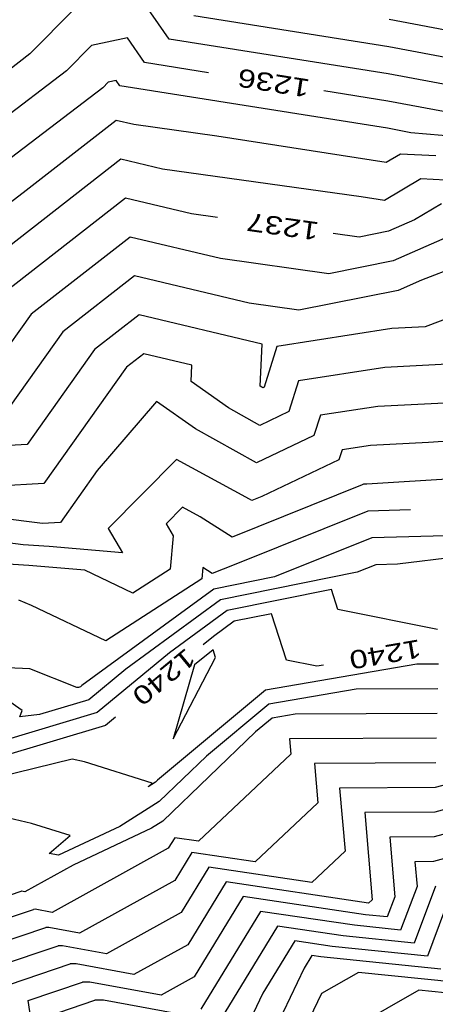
# Model space of a CAD drawing. Header units: feet. Extents: x -19835 to -19507, y 220308 to 220783.
# Tile 34 of 49: x -19726 to -19703, y 220570 to 220624. Entities that reach past the tile are written whole.
import ezdxf

# ---------------------------------------------------------------- set-up
doc = ezdxf.new("R2010")
doc.units = ezdxf.units.FT
doc.header["$LTSCALE"] = 25
doc.header["$MEASUREMENT"] = 0
for name, color, linetype in [('H1_HOEHENLINIEN', 86, 'CONTINUOUS'), ('H1_ZAEHLLIN_TXT', 3, 'CONTINUOUS'), ('H1_ZAEHLLINIEN', 11, 'CONTINUOUS')]:
    doc.layers.add(name, color=color, linetype=linetype)

msp = doc.modelspace()

# ---------------------------------------------------------------- linework, layer by layer
at = {"layer": 'H1_HOEHENLINIEN'}
for p, q in [((-19717.887, 220622.643), (-19719.555, 220625.047)), ((-19723.089, 220624.31), (-19725.533, 220621.835)), ((-19705.838, 220622.227), (-19716.532, 220623.922)), ((-19694.149, 220621.545), (-19705.814, 220623.717)), ((-19705.861, 220620.738), (-19717.887, 220622.643)), ((-19693.775, 220619.981), (-19705.838, 220622.227)), ((-19725.533, 220621.835), (-19732.209, 220616.753)), ((-19720.8, 220620.38), (-19721.234, 220620.29)), ((-19720.595, 220620.085), (-19720.8, 220620.38)), ((-19697.389, 220619.16), (-19705.861, 220620.738)), ((-19721.534, 220619.986), (-19730.817, 220612.918)), ((-19721.234, 220620.29), (-19721.534, 220619.986)), ((-19705.909, 220617.758), (-19720.595, 220620.085)), ((-19720.793, 220618.192), (-19725.9, 220614.215)), ((-19719.833, 220617.962), (-19720.793, 220618.192)), ((-19715.268, 220617.331), (-19719.833, 220617.962)), ((-19704.617, 220617.518), (-19705.909, 220617.758)), ((-19705.973, 220615.888), (-19715.268, 220617.331)), ((-19694.241, 220616.593), (-19704.617, 220617.518)), ((-19720.541, 220616.059), (-19728.963, 220609.5)), ((-19718.249, 220615.512), (-19720.541, 220616.059)), ((-19705.195, 220616.348), (-19705.973, 220615.888)), ((-19703.253, 220616.253), (-19705.195, 220616.348)), ((-19707.342, 220614.003), (-19718.249, 220615.512)), ((-19704.065, 220614.983), (-19706.06, 220613.804)), ((-19699.089, 220614.739), (-19704.065, 220614.983)), ((-19725.9, 220614.215), (-19730.121, 220611.001)), ((-19706.06, 220613.804), (-19707.342, 220614.003)), ((-19720.037, 220611.794), (-19725.473, 220607.561)), ((-19715.08, 220610.61), (-19720.037, 220611.794)), ((-19702.469, 220611.86), (-19705.589, 220610.489)), ((-19700.877, 220610.642), (-19704.046, 220609.431)), ((-19709.119, 220609.785), (-19715.08, 220610.61)), ((-19705.589, 220610.489), (-19709.119, 220609.785)), ((-19719.785, 220609.661), (-19723.727, 220606.591)), ((-19713.495, 220608.16), (-19719.785, 220609.661)), ((-19704.046, 220609.431), (-19705.325, 220608.869)), ((-19705.325, 220608.869), (-19710.774, 220607.783)), ((-19710.774, 220607.783), (-19713.495, 220608.16)), ((-19700.751, 220608.049), (-19703.845, 220606.867)), ((-19725.473, 220607.561), (-19727.507, 220604.701)), ((-19719.533, 220607.528), (-19721.982, 220605.621)), ((-19712.782, 220605.917), (-19719.533, 220607.528)), ((-19703.845, 220606.867), (-19705.662, 220606.775)), ((-19723.727, 220606.591), (-19726.596, 220602.56)), ((-19705.662, 220606.775), (-19711.973, 220605.799)), ((-19712.887, 220603.624), (-19712.782, 220605.917)), ((-19711.973, 220605.799), (-19712.68, 220603.561)), ((-19721.982, 220605.621), (-19725.684, 220600.418)), ((-19712.808, 220603.568), (-19712.887, 220603.624)), ((-19712.742, 220603.531), (-19712.808, 220603.568)), ((-19712.68, 220603.561), (-19712.742, 220603.531)), ((-19718.579, 220602.773), (-19721.834, 220598.985)), ((-19716.452, 220601.272), (-19718.579, 220602.773)), ((-19700.674, 220602.797), (-19706.442, 220602.504)), ((-19709.589, 220602.017), (-19709.942, 220600.901)), ((-19706.442, 220602.504), (-19709.589, 220602.017)), ((-19713.099, 220599.402), (-19716.452, 220601.272)), ((-19725.684, 220600.418), (-19734.871, 220599.914)), ((-19709.942, 220600.901), (-19713.099, 220599.402)), ((-19703.652, 220600.53), (-19706.831, 220600.369)), ((-19698.483, 220600.851), (-19703.652, 220600.53)), ((-19708.397, 220600.127), (-19708.573, 220599.571)), ((-19706.831, 220600.369), (-19708.397, 220600.127)), ((-19717.495, 220599.597), (-19721.233, 220595.814)), ((-19713.479, 220597.425), (-19717.495, 220599.597)), ((-19708.573, 220599.571), (-19712.811, 220597.558)), ((-19721.834, 220598.985), (-19723.862, 220596.135)), ((-19696.21, 220598.917), (-19707.044, 220598.245)), ((-19707.215, 220598.24), (-19707.287, 220598.211)), ((-19707.044, 220598.245), (-19707.215, 220598.24)), ((-19707.287, 220598.211), (-19714.436, 220595.342)), ((-19724.846, 220596.081), (-19733.902, 220597.199)), ((-19713.35, 220597.342), (-19713.479, 220597.425)), ((-19712.811, 220597.558), (-19713.35, 220597.342)), ((-19717.155, 220596.984), (-19718.061, 220596.067)), ((-19716.181, 220596.457), (-19717.155, 220596.984)), ((-19723.862, 220596.135), (-19724.846, 220596.081)), ((-19718.061, 220596.067), (-19717.677, 220595.409)), ((-19714.436, 220595.342), (-19716.181, 220596.457)), ((-19725.909, 220594.915), (-19732.726, 220595.757)), ((-19721.233, 220595.814), (-19720.451, 220594.474)), ((-19717.677, 220595.409), (-19717.826, 220593.587)), ((-19706.763, 220595.295), (-19712.109, 220593.149)), ((-19700.623, 220595.465), (-19706.763, 220595.295)), ((-19693.048, 220595.319), (-19705.349, 220593.855)), ((-19724.482, 220594.827), (-19725.909, 220594.915)), ((-19720.451, 220594.474), (-19724.482, 220594.827)), ((-19725.585, 220593.782), (-19728.89, 220593.986)), ((-19722.525, 220593.515), (-19725.585, 220593.782)), ((-19719.883, 220592.263), (-19722.525, 220593.515)), ((-19717.826, 220593.587), (-19719.883, 220592.263)), ((-19707.572, 220593.407), (-19715.069, 220591.89)), ((-19706.537, 220593.822), (-19707.572, 220593.407)), ((-19705.349, 220593.855), (-19706.537, 220593.822)), ((-19712.109, 220593.149), (-19715.441, 220592.475)), ((-19715.441, 220592.475), (-19722.68, 220587.189)), ((-19708.984, 220592.461), (-19714.697, 220591.305)), ((-19708.63, 220591.359), (-19708.984, 220592.461)), ((-19715.069, 220591.89), (-19720.275, 220588.089)), ((-19714.697, 220591.305), (-19717.869, 220588.989)), ((-19703.159, 220590.269), (-19708.63, 220591.359)), ((-19725.958, 220585.826), (-19730.579, 220589.053)), ((-19715.479, 220589.162), (-19716.502, 220588.323)), ((-19715.348, 220588.741), (-19715.479, 220589.162)), ((-19717.869, 220588.989), (-19721.847, 220585.71)), ((-19717.673, 220584.278), (-19715.348, 220588.741)), ((-19725.545, 220588.121), (-19726.772, 220588.167)), ((-19722.951, 220587.083), (-19725.545, 220588.121)), ((-19720.275, 220588.089), (-19722.302, 220586.417)), ((-19716.502, 220588.323), (-19717.673, 220584.278)), ((-19704.295, 220588.362), (-19712.596, 220586.934)), ((-19703.106, 220588.368), (-19704.295, 220588.362)), ((-19722.862, 220587.094), (-19722.951, 220587.083)), ((-19722.758, 220587.125), (-19722.862, 220587.094)), ((-19722.68, 220587.189), (-19722.758, 220587.125)), ((-19712.596, 220586.934), (-19718.538, 220582.001)), ((-19707.632, 220586.994), (-19712.415, 220586.171)), ((-19703.141, 220587.014), (-19707.632, 220586.994)), ((-19722.302, 220586.417), (-19724.999, 220585.61)), ((-19726.085, 220585.479), (-19725.958, 220585.826)), ((-19712.415, 220586.171), (-19715.84, 220583.328)), ((-19721.847, 220585.71), (-19727.137, 220584.126)), ((-19724.999, 220585.61), (-19726.085, 220585.479)), ((-19712.235, 220585.407), (-19713.141, 220584.654)), ((-19710.969, 220585.625), (-19712.235, 220585.407)), ((-19703.176, 220585.66), (-19710.969, 220585.625)), ((-19713.141, 220584.654), (-19718.233, 220579.763)), ((-19723.21, 220583.165), (-19731.387, 220581.154)), ((-19722.545, 220583.014), (-19723.21, 220583.165)), ((-19715.84, 220583.328), (-19718.435, 220580.834)), ((-19718.826, 220581.833), (-19722.545, 220583.014)), ((-19703.245, 220582.952), (-19709.911, 220582.922)), ((-19709.911, 220582.922), (-19709.726, 220580.77)), ((-19698.814, 220582.831), (-19703.279, 220581.598)), ((-19718.638, 220581.905), (-19719.048, 220581.645)), ((-19719.048, 220581.645), (-19718.826, 220581.833)), ((-19718.538, 220582.001), (-19718.638, 220581.905)), ((-19703.279, 220581.598), (-19708.533, 220581.575)), ((-19708.533, 220581.575), (-19708.236, 220578.11)), ((-19698.015, 220581.707), (-19703.314, 220580.244)), ((-19718.435, 220580.834), (-19720.602, 220579.458)), ((-19709.726, 220580.77), (-19713.169, 220577.527)), ((-19725.441, 220579.638), (-19727.491, 220580.104)), ((-19703.314, 220580.244), (-19707.155, 220580.227)), ((-19707.155, 220580.227), (-19706.746, 220575.45)), ((-19723.325, 220578.966), (-19725.441, 220579.638)), ((-19720.602, 220579.458), (-19723.957, 220577.885)), ((-19718.852, 220579.37), (-19723.163, 220577.35)), ((-19718.233, 220579.763), (-19718.852, 220579.37)), ((-19724.474, 220577.989), (-19723.325, 220578.966)), ((-19699.978, 220578.476), (-19703.383, 220577.537)), ((-19723.957, 220577.885), (-19724.474, 220577.989)), ((-19716.646, 220578.042), (-19717.58, 220576.511)), ((-19713.169, 220577.527), (-19716.646, 220578.042)), ((-19708.236, 220578.11), (-19710.055, 220576.397)), ((-19723.163, 220577.35), (-19725.81, 220575.886)), ((-19715.705, 220577.234), (-19717.223, 220574.746)), ((-19710.055, 220576.397), (-19715.705, 220577.234)), ((-19703.383, 220577.537), (-19704.4, 220577.532)), ((-19704.4, 220577.532), (-19704.283, 220576.166)), ((-19717.58, 220576.511), (-19722.818, 220573.615)), ((-19714.764, 220576.426), (-19716.865, 220572.98)), ((-19706.941, 220575.267), (-19714.764, 220576.426)), ((-19704.283, 220576.166), (-19705.184, 220573.785)), ((-19703.268, 220576.188), (-19704.448, 220573.069)), ((-19726.603, 220575.718), (-19726.007, 220575.919)), ((-19725.989, 220575.92), (-19726.007, 220575.919)), ((-19725.81, 220575.886), (-19725.989, 220575.92)), ((-19706.746, 220575.45), (-19706.941, 220575.267)), ((-19717.223, 220574.746), (-19721.322, 220572.479)), ((-19712.882, 220574.81), (-19716.15, 220569.45)), ((-19707.72, 220574.045), (-19712.882, 220574.81)), ((-19702.766, 220574.853), (-19703.712, 220572.353)), ((-19728.737, 220572.541), (-19724.662, 220573.923)), ((-19724.489, 220573.925), (-19724.662, 220573.923)), ((-19722.818, 220573.615), (-19724.489, 220573.925)), ((-19711.94, 220574.002), (-19715.027, 220568.941)), ((-19708.334, 220573.468), (-19711.94, 220574.002)), ((-19705.184, 220573.785), (-19707.72, 220574.045)), ((-19704.448, 220573.069), (-19708.334, 220573.468)), ((-19727.699, 220571.667), (-19723.989, 220572.925)), ((-19723.739, 220572.928), (-19723.989, 220572.925)), ((-19721.322, 220572.479), (-19723.739, 220572.928)), ((-19716.865, 220572.98), (-19719.826, 220571.344)), ((-19710.999, 220573.195), (-19712.756, 220570.314)), ((-19708.947, 220572.89), (-19710.999, 220573.195)), ((-19703.712, 220572.353), (-19708.947, 220572.89)), ((-19726.661, 220570.793), (-19723.316, 220571.927)), ((-19722.989, 220571.93), (-19723.316, 220571.927)), ((-19719.826, 220571.344), (-19722.989, 220571.93)), ((-19707.503, 220571.461), (-19709.536, 220570.307)), ((-19702.241, 220570.921), (-19707.503, 220571.461)), ((-19712.756, 220570.314), (-19714.301, 220567.099)), ((-19709.536, 220570.307), (-19711.965, 220565.253)), ((-19704.188, 220570.481), (-19709.212, 220567.629)), ((-19701.505, 220570.206), (-19704.188, 220570.481)), ((-19724.584, 220569.044), (-19721.97, 220569.931)), ((-19721.49, 220569.936), (-19721.97, 220569.931)), ((-19716.834, 220569.072), (-19721.49, 220569.936))]:
    msp.add_line(p, q, dxfattribs=at)
at = {"layer": 'H1_ZAEHLLINIEN'}
for p, q in [((-19720.177, 220622.714), (-19722.161, 220622.3)), ((-19719.241, 220621.364), (-19720.177, 220622.714)), ((-19722.161, 220622.3), (-19723.534, 220620.91)), ((-19723.534, 220620.91), (-19731.513, 220614.835)), ((-19715.724, 220620.807), (-19719.241, 220621.364)), ((-19705.885, 220619.248), (-19709.402, 220619.805)), ((-19701.003, 220618.339), (-19705.885, 220619.248)), ((-19720.289, 220613.926), (-19727.218, 220608.531)), ((-19716.664, 220613.061), (-19720.289, 220613.926)), ((-19702.936, 220613.618), (-19704.428, 220612.735)), ((-19715.234, 220612.863), (-19716.664, 220613.061)), ((-19704.428, 220612.735), (-19705.852, 220612.109)), ((-19707.464, 220611.788), (-19708.894, 220611.986)), ((-19705.852, 220612.109), (-19707.464, 220611.788)), ((-19719.281, 220605.396), (-19720.237, 220604.652)), ((-19716.647, 220604.767), (-19719.281, 220605.396)), ((-19716.688, 220603.872), (-19716.647, 220604.767)), ((-19702.26, 220604.832), (-19706.052, 220604.639)), ((-19720.237, 220604.652), (-19724.773, 220598.277)), ((-19706.052, 220604.639), (-19710.781, 220603.908)), ((-19714.63, 220602.42), (-19716.688, 220603.872)), ((-19710.781, 220603.908), (-19711.311, 220602.231)), ((-19712.921, 220601.467), (-19714.63, 220602.42)), ((-19711.311, 220602.231), (-19712.921, 220601.467)), ((-19724.773, 220598.277), (-19729.859, 220597.998)), ((-19706.989, 220596.768), (-19714.33, 220593.821)), ((-19704.641, 220596.833), (-19706.989, 220596.768)), ((-19716.036, 220593.671), (-19716.087, 220593.05)), ((-19715.522, 220593.343), (-19716.036, 220593.671)), ((-19714.33, 220593.821), (-19715.522, 220593.343)), ((-19716.087, 220593.05), (-19721.359, 220589.656)), ((-19725.446, 220591.592), (-19726.144, 220591.872)), ((-19721.359, 220589.656), (-19725.446, 220591.592)), ((-19714.325, 220590.721), (-19715.464, 220589.889)), ((-19712.274, 220591.135), (-19714.325, 220590.721)), ((-19711.454, 220588.583), (-19712.274, 220591.135)), ((-19715.464, 220589.889), (-19716.02, 220589.43)), ((-19709.783, 220588.25), (-19711.454, 220588.583)), ((-19709.426, 220588.312), (-19709.783, 220588.25)), ((-19720.835, 220585.461), (-19721.392, 220585.003)), ((-19721.392, 220585.003), (-19729.275, 220582.642)), ((-19703.21, 220584.306), (-19711.288, 220584.27)), ((-19711.288, 220584.27), (-19711.216, 220583.43)), ((-19711.216, 220583.43), (-19716.283, 220578.657)), ((-19697.216, 220580.583), (-19703.349, 220578.891)), ((-19717.587, 220578.85), (-19717.938, 220578.276)), ((-19716.283, 220578.657), (-19717.587, 220578.85)), ((-19703.349, 220578.891), (-19705.778, 220578.88)), ((-19705.778, 220578.88), (-19705.498, 220575.615)), ((-19717.938, 220578.276), (-19724.314, 220574.751)), ((-19713.823, 220575.618), (-19716.508, 220571.215)), ((-19707.107, 220574.623), (-19713.823, 220575.618)), ((-19705.498, 220575.615), (-19705.92, 220574.501)), ((-19728.41, 220573.879), (-19725.334, 220574.921)), ((-19725.239, 220574.922), (-19725.334, 220574.921)), ((-19724.314, 220574.751), (-19725.239, 220574.922)), ((-19705.92, 220574.501), (-19707.107, 220574.623)), ((-19710.058, 220572.387), (-19710.484, 220571.688)), ((-19709.561, 220572.313), (-19710.058, 220572.387)), ((-19702.977, 220571.637), (-19709.561, 220572.313)), ((-19710.484, 220571.688), (-19713.133, 220566.176)), ((-19725.623, 220569.918), (-19722.643, 220570.929)), ((-19722.24, 220570.933), (-19722.643, 220570.929)), ((-19718.33, 220570.208), (-19722.24, 220570.933)), ((-19716.508, 220571.215), (-19718.33, 220570.208)), ((-19725.291, 220567.717), (-19725.623, 220569.918))]:
    msp.add_line(p, q, dxfattribs=at)

# ---------------------------------------------------------------- texts
at = {"layer": 'H1_ZAEHLLIN_TXT', "width": 1.333333}
for s, rotation, p in [('1236', 171, (-19710.114, 220620.424)), ('1237', 172.1, (-19709.618, 220612.591)), ('1240', 189.8, (-19704.151, 220589.735)), ('1240', 219.5, (-19716.956, 220589.307))]:
    msp.add_text(s, height=1, rotation=rotation, dxfattribs=at).set_placement(p)

doc.saveas('drawing.dxf')
